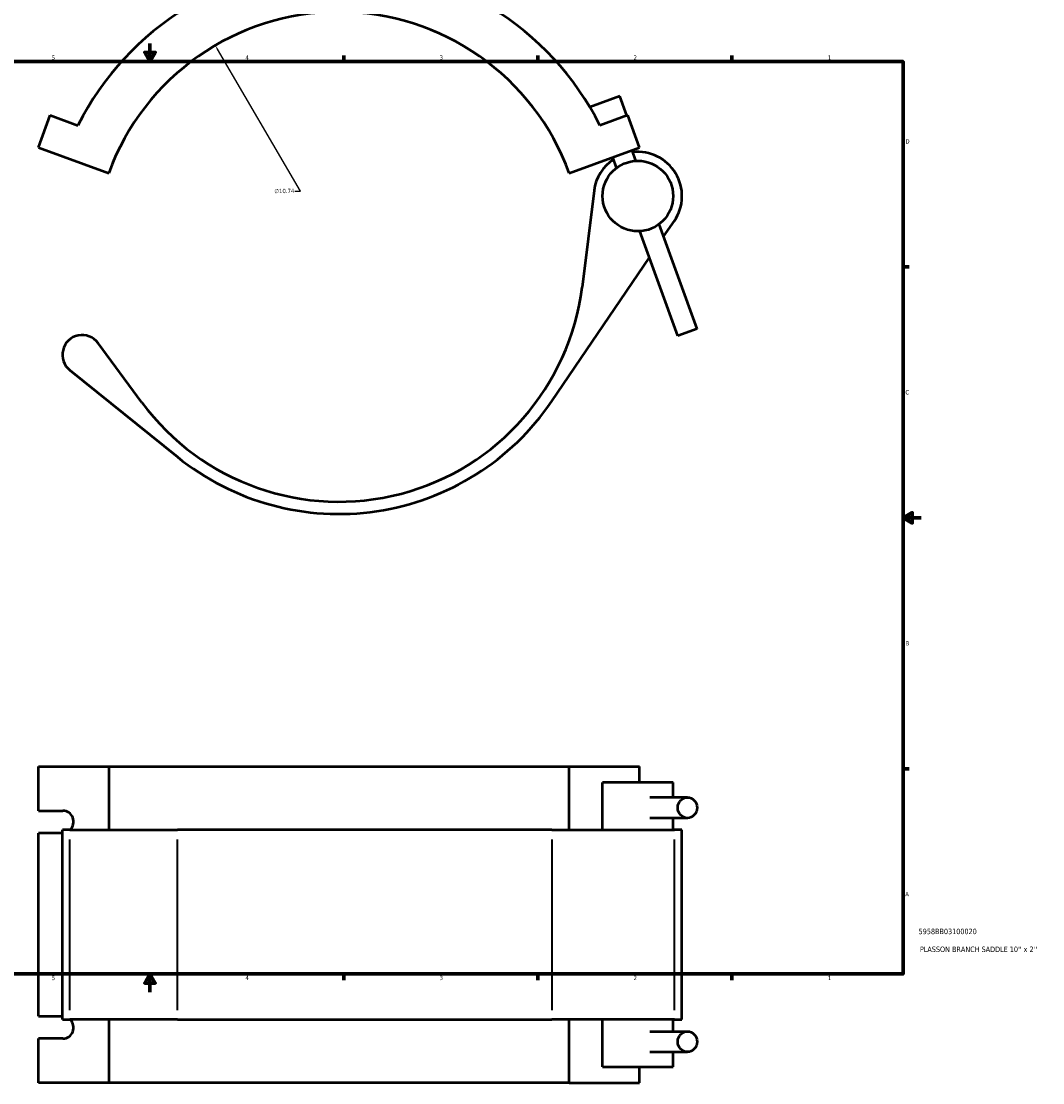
# Model space of a CAD drawing. Header units: inches. Extents: x -0.9 to 57.5, y -1.4 to 52.3.
# Tile 3 of 6: x 14.2 to 36.6, y -1.4 to 21.9. Entities that reach past the tile are written whole.
import ezdxf

# ---------------------------------------------------------------- set-up
doc = ezdxf.new("R2010")
doc.units = ezdxf.units.IN
doc.header["$MEASUREMENT"] = 0
for name, color, linetype, lineweight in [('Border (ANSI)', 7, 'Continuous', 70), ('Dimension (ANSI)', 7, 'Continuous', 25), ('Title (ANSI)', 7, 'Continuous', 50), ('Visible (ANSI)', 7, 'Continuous', 50), ('Visible Narrow (ANSI)', 7, 'Continuous', 35)]:
    doc.layers.add(name, color=color, linetype=linetype, lineweight=lineweight)
doc.styles.add('Note Text (ANSI)', font='tahoma.ttf')
doc.styles.add('Text Style29', font='tahoma.ttf')
doc.dimstyles.new('Default (ANSI)', dxfattribs={"dimtxt": 0.094488, "dimasz": 0.098425, "dimexe": 0.125, "dimexo": 0.0625, "dimgap": 0.031496, "dimtad": 0, "dimtih": 1, "dimtoh": 1, "dimrnd": 1e-08, "dimzin": 4, "dimdsep": 46, "dimtxsty": 'Note Text (ANSI)', "dimcen": 0.09, "dimdle": 0.393701, "dimclrd": 256, "dimclre": 256, "dimclrt": 5, "dimadec": 0, "dimazin": 1, "dimtfac": 1, "dimtofl": 0, "dimtmove": 0, "dimatfit": 3, "dimfxl": 1, "dimtolj": 1, "dimtzin": 4, "dimlwd": -1, "dimlwe": -1, "dimarcsym": 0})

# ---------------------------------------------------------------- blocks, each defined once
blk = doc.blocks.new('Borders Default Border')
at = {"layer": 'Border (ANSI)'}
for p, q in [((21.25, 21), (21.25, 21.134)), ((25.5, 21), (25.5, 21.134)), ((29.75, 21), (29.75, 21.134)), ((33.5, 16.5), (33.634, 16.5)), ((33.5, 5.5), (33.634, 5.5)), ((21.25, 1), (21.25, 0.866)), ((25.5, 1), (25.5, 0.866)), ((29.75, 1), (29.75, 0.866))]:
    blk.add_line(p, q, dxfattribs=at)
at = {"layer": 'Border (ANSI)', "flags": 128}
for points in [[(17, 21.4), (17, 21), (16.885, 21.2), (17.115, 21.2), (17, 21)], [(0.5, 1), (0.5, 21), (33.5, 21), (33.5, 1), (0.5, 1)], [(33.9, 11), (33.5, 11), (33.7, 11.115), (33.7, 10.885), (33.5, 11)], [(17, 0.6), (17, 1), (16.885, 0.8), (17.115, 0.8), (17, 1)]]:
    blk.add_lwpolyline(points, dxfattribs=at)
at = {"layer": 'Border (ANSI)', "color": 5, "true_color": 0x0000ff, "char_height": 0.0945, "attachment_point": 7, "style": 'Note Text (ANSI)'}
for s, insert in [('5', (14.847, 21.038)), ('4', (19.092, 21.04)), ('3', (23.346, 21.038)), ('2', (27.596, 21.04)), ('1', (31.854, 21.04)), ('D', (33.553, 19.203)), ('C', (33.552, 13.701)), ('B', (33.558, 8.203)), ('A', (33.547, 2.703)), ('5', (14.847, 0.864)), ('4', (19.092, 0.866)), ('3', (23.346, 0.864)), ('2', (27.596, 0.866)), ('1', (31.854, 0.866))]:
    blk.add_mtext(s, dxfattribs=dict(at, insert=insert))
blk = doc.blocks.new('Title Blocks ANSI - Large')
at = {"layer": 'Title (ANSI)', "color": 5, "true_color": 0x0000ff, "style": 'Text Style29'}
for tag, p in [('PART_NUMBER_001', (0.341, 0.873)), ('DESCRIPTION_001', (0.369, 0.481))]:
    blk.add_attdef(tag, p, '', height=0.12, dxfattribs=at)
blk = doc.blocks.new('*D9')
at = {"layer": 'Defpoints', "color": 0, "transparency": 16777216}
for p in [(18.432, 21.355), (23.851, 12.086)]:
    blk.add_point(p, dxfattribs=at)
at = {"layer": 'Dimension (ANSI)', "transparency": 16777216}
for p, q in [((20.299, 18.16), (18.481, 21.27)), ((20.176, 18.16), (20.299, 18.16))]:
    blk.add_line(p, q, dxfattribs=at)
blk.add_solid([(18.495, 21.278), (18.467, 21.261), (18.432, 21.355)], dxfattribs=at)
at = {"layer": 'Dimension (ANSI)', "color": 5, "transparency": 16777216, "insert": (19.727, 18.211), "char_height": 0.0945, "attachment_point": 1, "style": 'Note Text (ANSI)'}
blk.add_mtext('\\A1;∅10.74', dxfattribs=at)

msp = doc.modelspace()

# ---------------------------------------------------------------- linework, layer by layer
at = {"layer": 'Visible (ANSI)'}
for p, q in [((27.2941, 20.2396), (26.6394, 20.0013)), ((27.4483, 19.8159), (27.2941, 20.2396)), ((14.5556, 19.1174), (14.8126, 19.8236)), ((14.8126, 19.8236), (15.423, 19.6014)), ((27.4695, 19.8236), (26.8591, 19.6014)), ((27.7265, 19.1174), (27.4695, 19.8236)), ((14.5556, 19.1174), (16.0967, 18.5565)), ((26.1854, 18.5565), (27.7265, 19.1174)), ((27.2254, 18.6706), (27.1404, 18.9041)), ((27.6491, 18.8248), (27.5641, 19.0583)), ((26.7313, 18.1722), (26.4681, 16.0574)), ((28.254, 17.1631), (28.4896, 17.5102)), ((28.5652, 14.9896), (27.7312, 17.281)), ((28.9889, 15.1439), (28.1549, 17.4352)), ((25.8046, 13.5548), (27.9416, 16.7029)), ((28.9889, 15.1439), (28.5652, 14.9896)), ((16.8236, 13.5305), (15.8633, 14.8302)), ((15.2439, 14.2367), (17.601, 12.3343)), ((14.5556, 5.5453), (16.0967, 5.5453)), ((14.5556, 4.5786), (14.5556, 5.5453)), ((16.0967, 5.5453), (16.0967, 4.1593)), ((16.0967, 5.5453), (26.1854, 5.5453)), ((26.1854, 5.5453), (27.7265, 5.5453)), ((26.1854, 4.1593), (26.1854, 5.5453)), ((27.7265, 5.1988), (27.7265, 5.5453)), ((28.4632, 5.1988), (26.9171, 5.1988)), ((26.9171, 4.1593), (26.9171, 5.1988)), ((28.4632, 4.8699), (28.4632, 5.1988)), ((28.777, 4.8699), (27.9545, 4.8699)), ((14.5556, 4.5786), (15.095, 4.5786)), ((28.777, 4.419), (27.9545, 4.419)), ((28.4632, 4.1593), (28.4632, 4.419)), ((15.0831, 4.0866), (14.5556, 4.0866)), ((14.5556, 0.0741), (14.5556, 4.0866)), ((15.2439, 4.1593), (15.0831, 4.1593)), ((15.0831, 0.0013), (15.0831, 4.1593)), ((15.2439, 4.1593), (17.601, 4.1593)), ((25.8046, 4.1593), (17.601, 4.1593)), ((25.8046, 4.1593), (28.4896, 4.1593)), ((28.6564, 4.1593), (28.4896, 4.1593)), ((28.6564, 0.0013), (28.6564, 4.1593)), ((14.5556, 0.0741), (15.0831, 0.0741)), ((15.0831, 0.0013), (15.2439, 0.0013)), ((17.601, 0.0013), (15.2439, 0.0013)), ((16.0967, 0.0013), (16.0967, -1.3847)), ((17.601, 0.0013), (25.8046, 0.0013)), ((28.4896, 0.0013), (25.8046, 0.0013)), ((26.1854, -1.3847), (26.1854, 0.0013)), ((26.9171, -1.0382), (26.9171, 0.0013)), ((28.4632, -0.2583), (28.4632, 0.0013)), ((28.4896, 0.0013), (28.6564, 0.0013)), ((15.095, -0.4179), (14.5556, -0.4179)), ((14.5556, -1.3847), (14.5556, -0.4179)), ((27.9545, -0.2583), (28.777, -0.2583)), ((27.9545, -0.7092), (28.777, -0.7092)), ((28.4632, -1.0382), (28.4632, -0.7092)), ((26.9171, -1.0382), (28.4632, -1.0382)), ((27.7265, -1.3847), (27.7265, -1.0382)), ((16.0967, -1.3847), (14.5556, -1.3847)), ((26.1854, -1.3847), (16.0967, -1.3847)), ((26.1854, -1.3847), (27.7265, -1.3847))]:
    msp.add_line(p, q, dxfattribs=at)
msp.add_circle((27.6901, 18.0529), 0.773, dxfattribs=at)
for centre, radius, start, end in [((21.141, 16.7205), 6.4028, 26.74065, 153.25935), ((21.141, 16.7205), 5.3681, 20, 160), ((27.6901, 18.0529), 0.9663, 123.4934, 172.90496), ((27.6901, 18.0529), 0.9663, 325.83071, 96.5066), ((21.141, 16.7205), 5.3681, 216.45945, 352.90496), ((15.5155, 14.5732), 0.4324, 36.45945, 231.09259), ((21.141, 16.7205), 5.6365, 231.09259, 325.83071)]:
    msp.add_arc(centre, radius, start, end, dxfattribs=at)
for centre, major_axis in [((28.777, 4.6444), (0, -0.2255)), ((28.777, -0.4838), (0, 0.2255))]:
    msp.add_ellipse(centre, major_axis=major_axis, ratio=0.9396926, dxfattribs=at)
for centre, major_axis, start_param, end_param in [((15.095, 4.3326), (0, 0.246), 3.930997, 6.2831853), ((15.095, -0.1719), (0, -0.246), 0, 2.3521883)]:
    msp.add_ellipse(centre, major_axis=major_axis, ratio=0.9396926, start_param=start_param, end_param=end_param, dxfattribs=at)
at = {"layer": 'Visible Narrow (ANSI)'}
for p, q in [((15.2439, 0.2092), (15.2439, 3.9514)), ((17.601, 0.2092), (17.601, 3.9514)), ((25.8046, 3.9514), (25.8046, 0.2092)), ((28.4896, 0.2092), (28.4896, 3.9514))]:
    msp.add_line(p, q, dxfattribs=at)

# ---------------------------------------------------------------- block references
msp.add_blockref('Borders Default Border', (0, 0))
msp.add_blockref('Title Blocks ANSI - Large', (33.5, 1)).add_auto_attribs({'PART_NUMBER_001': '5958BB03100020', 'DESCRIPTION_001': "PLASSON BRANCH SADDLE 10'' x 2''"})

# ---------------------------------------------------------------- dimensions: what is measured, and where the dimension line sits
at = {"layer": 'Dimension (ANSI)'}
dim = msp.add_diameter_dim_2p(p1=(23.8506, 12.0864), p2=(18.4315, 21.3546), dimstyle='Default (ANSI)', override={"dimgap": 0.031496, "dimdec": 2, "dimlfac": 1, "dimtol": 0, "dimlim": 0, "dimtp": 0, "dimtm": 0, "dimtdec": 2}, dxfattribs=at)
dim.commit()
dim.dimension.update_dxf_attribs({"geometry": '*D9', "text_midpoint": (19.9354, 18.1599), "dimtype": 163})

doc.saveas('drawing.dxf')
